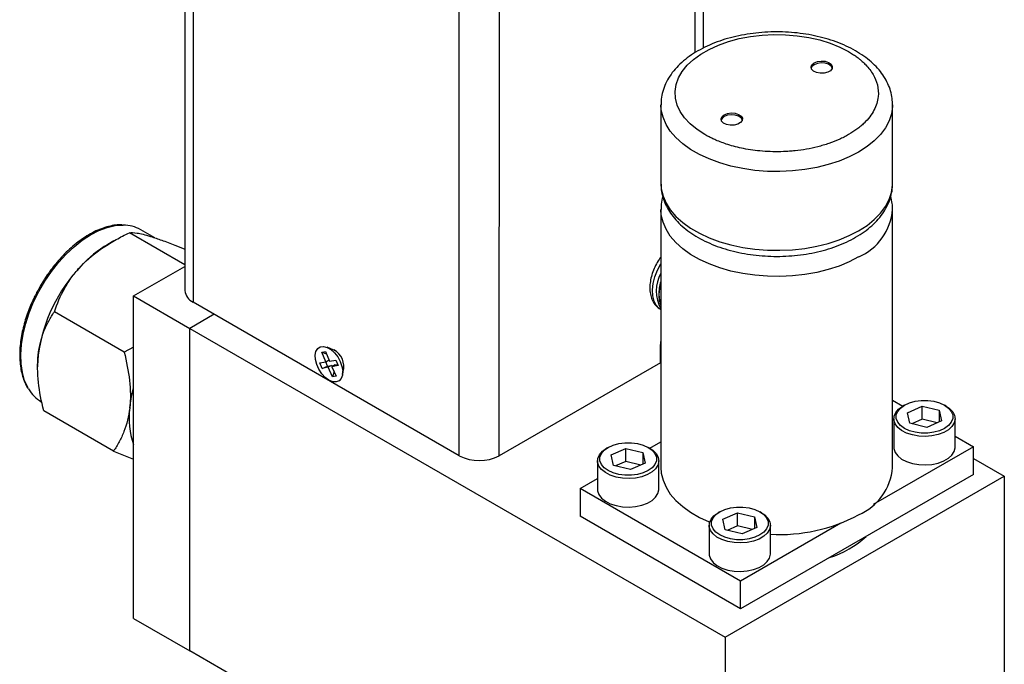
# Model space of a CAD drawing. Header units: inches. Extents: x 0.84 to 10.55, y 0.48 to 8.11.
# Tile 10 of 11: x 8.14 to 10.3, y 5.43 to 6.85. Entities that reach past the tile are written whole.
import ezdxf

# ---------------------------------------------------------------- set-up
doc = ezdxf.new("R2010")
doc.units = ezdxf.units.IN
doc.header["$MEASUREMENT"] = 0

msp = doc.modelspace()

# ---------------------------------------------------------------- linework, layer by layer
at = {"color": 7, "linetype": 'Continuous', "lineweight": 25}
for p, q in [((8.4993, 7.7533), (8.499, 6.2494)), ((9.6406, 6.7838), (9.6408, 7.6639)), ((9.5469, 6.6587), (9.5469, 6.4852)), ((10.0569, 6.4852), (10.0569, 6.6587)), ((9.5469, 6.4852), (9.5469, 6.4839)), ((9.5469, 6.4275), (9.5469, 5.8595)), ((10.0569, 5.8595), (10.0569, 6.4275)), ((8.499, 6.3062), (8.3767, 6.3767)), ((8.4325, 6.3656), (8.4016, 6.3834)), ((8.3422, 6.3586), (8.3293, 6.3511)), ((8.3859, 6.2375), (8.499, 6.3028)), ((8.3859, 6.2375), (8.5096, 6.1661)), ((8.3859, 5.5275), (8.3859, 6.2375)), ((9.1028, 5.8857), (8.5173, 6.2239)), ((8.3653, 6.114), (8.2117, 6.2027)), ((9.5461, 6.208), (9.5469, 6.2076)), ((9.5468, 6.2153), (9.5469, 6.2152)), ((8.5635, 6.1972), (8.5096, 6.1661)), ((8.5096, 6.1661), (9.688, 5.4858)), ((8.5096, 5.4561), (8.5096, 6.1661)), ((8.3859, 6.1251), (8.3653, 6.114)), ((8.8005, 6.1137), (8.8085, 6.1151)), ((8.8095, 6.0926), (8.8005, 6.1137)), ((8.8005, 6.1137), (8.8107, 6.11)), ((8.8085, 6.1151), (8.8175, 6.0941)), ((8.8298, 6.117), (8.8118, 6.1245)), ((8.8276, 6.1185), (8.827, 6.1182)), ((9.5457, 6.0904), (9.5458, 6.1266)), ((8.7958, 6.0902), (8.8095, 6.0926)), ((8.8132, 6.083), (8.8091, 6.0926)), ((8.8095, 6.0926), (8.8164, 6.0966)), ((8.8175, 6.0941), (8.8313, 6.0965)), ((8.8313, 6.0965), (8.8365, 6.0842)), ((8.1747, 6.0832), (8.1747, 6.0815)), ((8.801, 6.078), (8.7958, 6.0902)), ((8.801, 6.078), (8.8132, 6.083)), ((8.8147, 6.0804), (8.801, 6.078)), ((8.8132, 6.083), (8.8218, 6.0845)), ((8.8218, 6.0845), (8.8147, 6.0804)), ((8.8237, 6.0593), (8.8147, 6.0804)), ((8.8218, 6.0845), (8.8229, 6.0819)), ((8.8298, 6.0859), (8.8227, 6.0818)), ((8.8365, 6.0842), (8.8227, 6.0818)), ((8.8227, 6.0818), (8.8317, 6.0607)), ((8.8273, 6.071), (8.8237, 6.0593)), ((8.8298, 6.0859), (8.8354, 6.0869)), ((8.8462, 6.0649), (8.8488, 6.0842)), ((8.8484, 6.0812), (8.849, 6.0815)), ((9.5457, 6.0904), (9.1911, 5.8857)), ((8.8317, 6.0607), (8.8237, 6.0593)), ((10.0569, 6.0083), (10.0798, 5.9951)), ((8.3419, 5.896), (8.1882, 5.9847)), ((10.083, 5.9969), (10.0794, 5.9949)), ((10.0895, 5.9804), (10.1218, 5.9947)), ((10.1218, 5.9947), (10.1594, 5.9857)), ((10.1218, 5.9659), (10.1218, 5.9947)), ((10.1594, 5.9857), (10.1648, 5.9624)), ((10.1594, 5.9857), (10.1594, 5.9601)), ((10.1749, 5.9949), (10.1714, 5.9969)), ((10.0597, 5.9673), (10.0597, 5.9044)), ((10.0949, 5.9571), (10.0895, 5.9804)), ((10.1218, 5.9659), (10.0995, 5.956)), ((10.1549, 5.958), (10.1218, 5.9659)), ((10.1648, 5.9624), (10.1325, 5.9481)), ((10.1947, 5.9044), (10.1947, 5.9673)), ((10.1325, 5.9481), (10.0949, 5.9571)), ((10.1947, 5.9287), (10.235, 5.9055)), ((8.3419, 5.896), (8.3859, 5.8783)), ((9.4306, 5.904), (9.4271, 5.902)), ((9.4372, 5.8875), (9.4695, 5.9018)), ((9.4695, 5.9018), (9.5071, 5.8928)), ((9.4695, 5.873), (9.4695, 5.9018)), ((9.5226, 5.902), (9.519, 5.904)), ((9.5222, 5.9022), (9.5469, 5.9164)), ((10.235, 5.9055), (10.0142, 5.778)), ((10.235, 5.8442), (10.235, 5.9055)), ((9.4073, 5.8744), (9.4073, 5.8116)), ((9.4426, 5.8642), (9.4372, 5.8875)), ((9.5071, 5.8928), (9.5125, 5.8695)), ((9.5071, 5.8928), (9.5071, 5.8672)), ((9.5423, 5.8116), (9.5423, 5.8744)), ((10.235, 5.8799), (10.3029, 5.8407)), ((9.4802, 5.8552), (9.4426, 5.8642)), ((9.4695, 5.873), (9.4471, 5.8631)), ((9.5025, 5.8652), (9.4695, 5.873)), ((9.5125, 5.8695), (9.4802, 5.8552)), ((9.3688, 5.8136), (9.4073, 5.8359)), ((9.688, 5.4858), (10.3029, 5.8407)), ((10.235, 5.8442), (9.7223, 5.5483)), ((10.3029, 5.8407), (10.3029, 5.3038)), ((9.3688, 5.8136), (9.3688, 5.7524)), ((9.7223, 5.6095), (9.3688, 5.8136)), ((9.7223, 5.5483), (9.3688, 5.7524)), ((9.6764, 5.7622), (9.6728, 5.7601)), ((9.683, 5.7457), (9.7152, 5.76)), ((9.6883, 5.7224), (9.683, 5.7457)), ((9.7152, 5.76), (9.7528, 5.751)), ((9.7152, 5.7312), (9.7152, 5.76)), ((9.7528, 5.751), (9.7582, 5.7277)), ((9.7528, 5.751), (9.7528, 5.7253)), ((9.7683, 5.7601), (9.7648, 5.7622)), ((9.6531, 5.7326), (9.6531, 5.6697)), ((9.7152, 5.7312), (9.6929, 5.7213)), ((9.7483, 5.7233), (9.7152, 5.7312)), ((9.9431, 5.737), (9.7223, 5.6095)), ((9.7582, 5.7277), (9.7259, 5.7134)), ((9.7881, 5.6697), (9.7881, 5.7326)), ((9.7259, 5.7134), (9.6883, 5.7224)), ((9.7223, 5.5483), (9.7223, 5.6095)), ((8.3859, 5.5275), (8.5096, 5.4561)), ((9.688, 5.4858), (9.688, 4.7758)), ((9.688, 4.7758), (8.5096, 5.4561))]:
    msp.add_line(p, q, dxfattribs=at)
at = {"color": 1, "linetype": 'Continuous', "lineweight": 25}
for p, q in [((8.5176, 7.7371), (8.5173, 6.2239)), ((9.6223, 6.7736), (9.6225, 7.6477)), ((9.1028, 5.8857), (9.1031, 7.3991)), ((9.1911, 5.8857), (9.1915, 7.3991))]:
    msp.add_line(p, q, dxfattribs=at)
at = {"color": 7, "linetype": 'Continuous', "lineweight": 25, "flags": 128}
for points in [[(9.6437, 6.5929), (9.6264, 6.6041), (9.6114, 6.6164), (9.5991, 6.6297), (9.5895, 6.6436), (9.5828, 6.6581), (9.579, 6.673), (9.5782, 6.688), (9.5805, 6.703), (9.5858, 6.7177), (9.5939, 6.7319), (9.6049, 6.7455), (9.6186, 6.7583), (9.6347, 6.7701), (9.6531, 6.7807), (9.6735, 6.7901), (9.6957, 6.7979), (9.7193, 6.8043), (9.744, 6.809), (9.7695, 6.812), (9.7954, 6.8134), (9.8214, 6.8129), (9.8471, 6.8107), (9.8723, 6.8069), (9.8964, 6.8013), (9.9193, 6.7942), (9.9407, 6.7856), (9.9601, 6.7756)], [(9.8843, 6.751), (9.8914, 6.7538), (9.8998, 6.7549), (9.9083, 6.7543), (9.9159, 6.7518), (9.9214, 6.748), (9.9242, 6.7433), (9.9238, 6.7383), (9.9203, 6.7337), (9.9142, 6.7302), (9.9063, 6.7282), (9.8976, 6.728), (9.8894, 6.7295), (9.8828, 6.7327), (9.8786, 6.7371), (9.8774, 6.742), (9.8794, 6.7469), (9.8843, 6.751)], [(9.8843, 6.7469), (9.8794, 6.7428), (9.8776, 6.7394)], [(9.9241, 6.7394), (9.9214, 6.7439), (9.9159, 6.7477), (9.9083, 6.7502), (9.8998, 6.7509), (9.8914, 6.7497), (9.8843, 6.7469)], [(9.6863, 6.6367), (9.6934, 6.6395), (9.7018, 6.6406), (9.7104, 6.64), (9.7179, 6.6375), (9.7234, 6.6337), (9.7262, 6.629), (9.7258, 6.624), (9.7223, 6.6194), (9.7162, 6.6159), (9.7083, 6.6139), (9.6996, 6.6137), (9.6915, 6.6152), (9.6848, 6.6184), (9.6806, 6.6228), (9.6794, 6.6277), (9.6814, 6.6326), (9.6863, 6.6367)], [(9.7261, 6.6251), (9.7234, 6.6296), (9.7179, 6.6335), (9.7104, 6.6359), (9.7018, 6.6366), (9.6934, 6.6354), (9.6863, 6.6326)], [(9.6863, 6.6326), (9.6814, 6.6285), (9.6797, 6.6251)], [(9.5458, 6.1266), (9.5468, 6.1366), (9.5469, 6.1369)], [(8.8161, 6.0521), (8.8079, 6.0582), (8.8003, 6.0663), (8.7939, 6.0761), (8.7891, 6.0867), (8.7864, 6.0973), (8.7858, 6.1071), (8.7875, 6.1155), (8.7913, 6.1218), (8.7969, 6.1255), (8.804, 6.1264), (8.812, 6.1244), (8.8203, 6.1196), (8.8282, 6.1124), (8.8353, 6.1034), (8.841, 6.0931), (8.8448, 6.0824), (8.8465, 6.0721), (8.8459, 6.0629), (8.8431, 6.0555), (8.8383, 6.0504), (8.8319, 6.0481), (8.8243, 6.0487), (8.8161, 6.0521)], [(8.8176, 6.1221), (8.8198, 6.1218), (8.8267, 6.1191)], [(8.176, 6.1075), (8.1747, 6.0834), (8.1747, 6.0832)], [(8.3775, 5.9912), (8.3815, 6.0164), (8.3859, 6.0349)], [(10.083, 5.9969), (10.0939, 6.0019), (10.1065, 6.0055), (10.1202, 6.0073), (10.1342, 6.0073), (10.1478, 6.0055), (10.1604, 6.0019), (10.1713, 5.9969), (10.1801, 5.9906), (10.1861, 5.9833), (10.1893, 5.9754), (10.1893, 5.9674), (10.1861, 5.9595), (10.1801, 5.9522), (10.1713, 5.9459), (10.1604, 5.9408), (10.1478, 5.9373), (10.1342, 5.9355), (10.1202, 5.9355), (10.1065, 5.9373), (10.0939, 5.9408), (10.083, 5.9459), (10.0742, 5.9522), (10.0682, 5.9595), (10.065, 5.9674), (10.065, 5.9754), (10.0682, 5.9833), (10.0742, 5.9906), (10.083, 5.9969)], [(10.1749, 5.9949), (10.182, 5.99), (10.1892, 5.9827), (10.1934, 5.9747), (10.1946, 5.9663), (10.1927, 5.9579), (10.1876, 5.95), (10.1798, 5.9429), (10.1694, 5.9369), (10.1571, 5.9324), (10.1434, 5.9295), (10.129, 5.9284), (10.1144, 5.929), (10.1005, 5.9315), (10.0878, 5.9357), (10.0769, 5.9413), (10.0684, 5.9481), (10.0626, 5.9559), (10.0599, 5.9642), (10.0603, 5.9726), (10.0638, 5.9808), (10.0703, 5.9883), (10.0794, 5.9949), (10.0794, 5.9949)], [(9.5226, 5.902), (9.5297, 5.8972), (9.5369, 5.8898), (9.5411, 5.8818), (9.5423, 5.8734), (9.5404, 5.865), (9.5353, 5.8571), (9.5275, 5.85), (9.5171, 5.8441), (9.5048, 5.8395), (9.4911, 5.8366), (9.4767, 5.8355), (9.4621, 5.8362), (9.4482, 5.8387), (9.4355, 5.8428), (9.4246, 5.8484), (9.4161, 5.8553), (9.4103, 5.863), (9.4076, 5.8713), (9.408, 5.8797), (9.4115, 5.8879), (9.418, 5.8954), (9.4271, 5.902), (9.4271, 5.902)], [(9.4307, 5.904), (9.4416, 5.9091), (9.4542, 5.9126), (9.4678, 5.9144), (9.4818, 5.9144), (9.4955, 5.9126), (9.5081, 5.9091), (9.519, 5.904), (9.5278, 5.8977), (9.5338, 5.8904), (9.537, 5.8826), (9.537, 5.8745), (9.5338, 5.8666), (9.5278, 5.8593), (9.519, 5.853), (9.5081, 5.848), (9.4955, 5.8445), (9.4818, 5.8427), (9.4678, 5.8427), (9.4542, 5.8445), (9.4416, 5.848), (9.4307, 5.853), (9.4219, 5.8593), (9.4159, 5.8666), (9.4127, 5.8745), (9.4127, 5.8826), (9.4159, 5.8904), (9.4219, 5.8977), (9.4307, 5.904)], [(10.0597, 5.9044), (10.0599, 5.9013), (10.0626, 5.893), (10.0684, 5.8853), (10.0769, 5.8784), (10.0878, 5.8728), (10.1005, 5.8686), (10.1144, 5.8662), (10.129, 5.8655), (10.1434, 5.8666), (10.1571, 5.8695), (10.1694, 5.8741), (10.1798, 5.88), (10.1876, 5.8871), (10.1927, 5.895), (10.1946, 5.9034), (10.1947, 5.9044)], [(9.5469, 5.8595), (9.5477, 5.8476), (9.5515, 5.8318), (9.5581, 5.8163), (9.5676, 5.8014), (9.5799, 5.7871), (9.5948, 5.7737), (9.6121, 5.7612), (9.6316, 5.75), (9.6531, 5.74), (9.6542, 5.7396)], [(9.4073, 5.8116), (9.4076, 5.8084), (9.4103, 5.8001), (9.4161, 5.7924), (9.4246, 5.7856), (9.4355, 5.7799), (9.4482, 5.7758), (9.4621, 5.7733), (9.4767, 5.7726), (9.4911, 5.7738), (9.5048, 5.7767), (9.5171, 5.7812), (9.5275, 5.7872), (9.5353, 5.7943), (9.5404, 5.8022), (9.5423, 5.8105), (9.5423, 5.8116)], [(9.6764, 5.7622), (9.6873, 5.7672), (9.6999, 5.7707), (9.7136, 5.7725), (9.7276, 5.7725), (9.7412, 5.7707), (9.7538, 5.7672), (9.7648, 5.7622), (9.7735, 5.7559), (9.7796, 5.7486), (9.7827, 5.7407), (9.7827, 5.7326), (9.7796, 5.7248), (9.7735, 5.7175), (9.7648, 5.7112), (9.7538, 5.7061), (9.7412, 5.7026), (9.7276, 5.7008), (9.7136, 5.7008), (9.6999, 5.7026), (9.6873, 5.7061), (9.6764, 5.7112), (9.6676, 5.7175), (9.6616, 5.7248), (9.6585, 5.7326), (9.6585, 5.7407), (9.6616, 5.7486), (9.6676, 5.7559), (9.6764, 5.7622)], [(9.7683, 5.7601), (9.7754, 5.7553), (9.7826, 5.748), (9.7869, 5.7399), (9.788, 5.7315), (9.7861, 5.7232), (9.781, 5.7153), (9.7732, 5.7082), (9.7629, 5.7022), (9.7506, 5.6977), (9.7369, 5.6948), (9.7224, 5.6936), (9.7078, 5.6943), (9.6939, 5.6968), (9.6812, 5.7009), (9.6703, 5.7066), (9.6618, 5.7134), (9.656, 5.7212), (9.6533, 5.7294), (9.6537, 5.7379), (9.6572, 5.746), (9.6637, 5.7536), (9.6728, 5.7602), (9.6728, 5.7602)], [(9.6531, 5.6697), (9.6533, 5.6666), (9.656, 5.6583), (9.6618, 5.6505), (9.6703, 5.6437), (9.6812, 5.6381), (9.6939, 5.6339), (9.7078, 5.6315), (9.7224, 5.6308), (9.7369, 5.6319), (9.7506, 5.6348), (9.7629, 5.6394), (9.7732, 5.6453), (9.781, 5.6524), (9.7861, 5.6603), (9.788, 5.6687), (9.7881, 5.6697)]]:
    msp.add_lwpolyline(points, dxfattribs=at)
at = {"color": 1, "linetype": 'Continuous', "lineweight": 25, "flags": 128}
for points in [[(10.0569, 6.6585), (10.0568, 6.6547), (10.0546, 6.6389), (10.0493, 6.6232), (10.0412, 6.608), (10.0303, 6.5933), (10.0167, 6.5794), (10.0006, 6.5665), (9.9822, 6.5546), (9.9616, 6.544), (9.9392, 6.5347), (9.9152, 6.5268), (9.8898, 6.5205), (9.8634, 6.5159), (9.8363, 6.5129), (9.8088, 6.5116), (9.7812, 6.512), (9.7538, 6.5142), (9.727, 6.518), (9.7011, 6.5235), (9.6764, 6.5306), (9.6531, 6.5392), (9.6316, 6.5492), (9.6121, 6.5604), (9.5948, 6.5728), (9.5799, 6.5863), (9.5676, 6.6006), (9.5581, 6.6155), (9.5515, 6.631), (9.5477, 6.6468), (9.5469, 6.6584)], [(9.5469, 6.4839), (9.5477, 6.4733), (9.5515, 6.4575), (9.5581, 6.442), (9.5676, 6.427), (9.5799, 6.4128), (9.5948, 6.3993), (9.6121, 6.3869), (9.6316, 6.3756), (9.6531, 6.3657), (9.6764, 6.3571), (9.7011, 6.35), (9.727, 6.3445), (9.7538, 6.3406), (9.7812, 6.3385), (9.8088, 6.3381), (9.8363, 6.3394), (9.8634, 6.3424), (9.8898, 6.347), (9.9152, 6.3533), (9.9392, 6.3612), (9.9616, 6.3705), (9.9822, 6.3811), (10.0006, 6.393), (10.0167, 6.4059), (10.0303, 6.4198), (10.0412, 6.4344), (10.0493, 6.4497), (10.0546, 6.4653), (10.0568, 6.4812), (10.0569, 6.4852)], [(9.9822, 6.3235), (9.9616, 6.3128), (9.9392, 6.3035), (9.9152, 6.2957), (9.8898, 6.2894), (9.8634, 6.2847), (9.8363, 6.2817), (9.8088, 6.2804), (9.7812, 6.2808), (9.7538, 6.283), (9.727, 6.2868), (9.7011, 6.2923), (9.6764, 6.2994), (9.6531, 6.308), (9.6316, 6.318), (9.6121, 6.3292), (9.5948, 6.3417), (9.5799, 6.3551), (9.5676, 6.3694), (9.5581, 6.3843), (9.5515, 6.3998), (9.5477, 6.4156), (9.5469, 6.4277)], [(8.1546, 6.0329), (8.153, 6.0357), (8.146, 6.0513), (8.1411, 6.0688), (8.1382, 6.0881), (8.1376, 6.1088), (8.1391, 6.1308), (8.1427, 6.1536), (8.1485, 6.1771), (8.1563, 6.2007), (8.166, 6.2243), (8.1774, 6.2474), (8.1905, 6.2698), (8.205, 6.2911), (8.2207, 6.3111), (8.2374, 6.3294), (8.2549, 6.3458), (8.2729, 6.3601), (8.2912, 6.372), (8.3095, 6.3815), (8.3276, 6.3883), (8.3451, 6.3924), (8.3619, 6.3937), (8.3634, 6.3936)], [(9.5461, 6.208), (9.5432, 6.21), (9.5365, 6.217), (9.5317, 6.2264), (9.5289, 6.2378), (9.5284, 6.2508), (9.53, 6.2649), (9.5338, 6.2797), (9.5396, 6.2946), (9.5469, 6.3086)]]:
    msp.add_lwpolyline(points, dxfattribs=at)
at = {"color": 1, "linetype": 'Continuous', "lineweight": 25}
msp.add_arc((9.9315, 6.4386), 0.1259, 293.7759, 355.2397, dxfattribs=at)
at = {"color": 7, "linetype": 'Continuous', "lineweight": 25}
for centre, radius, start, end in [((8.3628, 6.315), 0.0787, 60.4621, 89.5745), ((8.4653, 6.1222), 0.2663, 120.7, 137.0752), ((8.526, 6.0598), 0.3533, 136.3861, 172.2473), ((9.6159, 6.2487), 0.0794, 150.3886, 209.6114), ((9.6203, 6.2406), 0.0777, 160.8564, 199.0387), ((8.5289, 6.2516), 0.03, 184.0459, 247.2444), ((8.8079, 6.0828), 0.0409, 343.0951, 62.5295), ((8.2231, 6.0727), 0.0792, 210.1624, 239.4661), ((8.5463, 5.9677), 0.1704, 172.093, 199.7271), ((9.147, 5.971), 0.096, 242.5944, 297.3884), ((9.9313, 5.8708), 0.1261, 293.8101, 354.8697), ((9.8071, 6.0871), 0.375, 267.0913, 297.8314), ((9.8496, 5.8737), 0.2232, 287.9408, 312.0539)]:
    msp.add_arc(centre, radius, start, end, dxfattribs=at)
for points, knots in [([(10.0567, 6.6584), (10.0566, 6.6631), (10.0564, 6.6734), (10.0529, 6.6891), (10.0469, 6.7052), (10.0383, 6.7208), (10.0273, 6.7357), (10.0138, 6.7498), (9.998, 6.7629), (9.98, 6.775), (9.9601, 6.7858), (9.9385, 6.7952), (9.9155, 6.8031), (9.8914, 6.8095), (9.8664, 6.8144), (9.8407, 6.8176), (9.8146, 6.8192), (9.7885, 6.8192), (9.7625, 6.8176), (9.7368, 6.8143), (9.7118, 6.8094), (9.6877, 6.803), (9.6647, 6.795), (9.643, 6.7855), (9.623, 6.7745), (9.6047, 6.7622), (9.5885, 6.7485), (9.5747, 6.7336), (9.5635, 6.7177), (9.555, 6.7011), (9.5495, 6.684), (9.5469, 6.6697), (9.5471, 6.6612), (9.5472, 6.6584)], [0, 0, 0, 0, 0.025459, 0.05588, 0.086443, 0.117464, 0.149154, 0.181572, 0.214626, 0.248123, 0.281854, 0.315643, 0.349387, 0.383053, 0.416641, 0.450164, 0.483647, 0.517113, 0.550592, 0.584101, 0.617671, 0.651329, 0.685102, 0.719009, 0.753056, 0.787215, 0.821377, 0.855343, 0.888859, 0.921671, 0.953648, 0.984848, 1, 1, 1, 1]), ([(9.9601, 6.7756), (9.9616, 6.7747), (9.9646, 6.773), (9.9688, 6.7703), (9.973, 6.7675), (9.977, 6.7647), (9.9807, 6.7619), (9.9851, 6.7585), (9.991, 6.7534), (10.0024, 6.7424), (10.0153, 6.7253), (10.025, 6.7017), (10.0269, 6.675), (10.0194, 6.6512), (10.0071, 6.6319), (9.9966, 6.6203), (9.9868, 6.6114), (9.9759, 6.6027), (9.9636, 6.5947), (9.9501, 6.5873), (9.9358, 6.5805), (9.9205, 6.5745), (9.9045, 6.5694), (9.8883, 6.5649), (9.8677, 6.5605), (9.8465, 6.5575), (9.8297, 6.556), (9.8057, 6.5547), (9.7714, 6.5554), (9.7299, 6.5612), (9.6956, 6.57), (9.6746, 6.5778), (9.662, 6.5834), (9.6554, 6.5866), (9.6489, 6.59), (9.6451, 6.5921), (9.6437, 6.5929)], [0, 0, 0, 0, 0.009042, 0.018085, 0.027127, 0.03617, 0.045213, 0.052926, 0.067758, 0.090412, 0.147636, 0.20486, 0.26911, 0.343915, 0.382331, 0.420732, 0.440583, 0.460353, 0.499941, 0.519792, 0.539562, 0.579149, 0.598403, 0.617582, 0.655983, 0.692226, 0.710319, 0.728468, 0.795174, 0.856084, 0.909621, 0.954798, 0.962427, 0.977343, 0.991537, 1, 1, 1, 1]), ([(9.5472, 6.4836), (9.5473, 6.4795), (9.5475, 6.4699), (9.5509, 6.4548), (9.5569, 6.4387), (9.5655, 6.4232), (9.5765, 6.4083), (9.59, 6.3942), (9.6058, 6.381), (9.6237, 6.369), (9.6436, 6.3582), (9.6652, 6.3487), (9.6882, 6.3408), (9.7124, 6.3344), (9.7374, 6.3296), (9.7631, 6.3263), (9.7891, 6.3247), (9.8153, 6.3247), (9.8413, 6.3264), (9.867, 6.3297), (9.892, 6.3345), (9.9161, 6.341), (9.9391, 6.349), (9.9607, 6.3585), (9.9808, 6.3694), (9.9991, 6.3818), (10.0152, 6.3955), (10.0291, 6.4104), (10.0403, 6.4263), (10.0488, 6.4429), (10.0542, 6.4599), (10.0568, 6.4739), (10.0566, 6.482), (10.0565, 6.4845)], [0, 0, 0, 0, 0.022051, 0.052641, 0.083374, 0.114568, 0.146434, 0.179032, 0.21227, 0.245953, 0.279871, 0.313849, 0.34778, 0.381633, 0.415407, 0.449118, 0.482786, 0.516439, 0.550103, 0.583799, 0.617555, 0.6514, 0.685361, 0.719457, 0.753693, 0.788042, 0.822393, 0.856549, 0.89025, 0.923245, 0.9554, 0.986773, 1, 1, 1, 1]), ([(9.5509, 6.4565), (9.5505, 6.4553), (9.5483, 6.4484), (9.5469, 6.4386), (9.5472, 6.4302), (9.5472, 6.4277)], [0, 0, 0, 0, 0.133379, 0.741942, 1, 1, 1, 1]), ([(10.0566, 6.4284), (10.0566, 6.4326), (10.0565, 6.4423), (10.0542, 6.4517), (10.0529, 6.457)], [0, 0, 0, 0, 0.440623, 1, 1, 1, 1]), ([(8.3611, 6.3941), (8.3575, 6.3941), (8.3489, 6.3943), (8.3349, 6.3919), (8.3191, 6.3875), (8.3032, 6.381), (8.2873, 6.3726), (8.2715, 6.3624), (8.2561, 6.3506), (8.2413, 6.3375), (8.2274, 6.3234), (8.2149, 6.3091), (8.2045, 6.2959), (8.1956, 6.2834), (8.1876, 6.2714), (8.1825, 6.2628), (8.1801, 6.2587)], [0, 0, 0, 0, 0.059879, 0.141707, 0.22345, 0.304987, 0.386213, 0.466997, 0.547164, 0.626339, 0.703667, 0.776786, 0.841387, 0.890914, 0.947493, 1, 1, 1, 1]), ([(8.2703, 6.3035), (8.2848, 6.3188), (8.3013, 6.3323), (8.3284, 6.3505), (8.3378, 6.3562), (8.357, 6.3669), (8.3668, 6.372), (8.3767, 6.3767)], [0, 0, 0, 0, 0.5, 0.5, 0.75, 0.75, 1, 1, 1, 1]), ([(8.3767, 6.3767), (8.3808, 6.3773), (8.3862, 6.3772), (8.3975, 6.3754), (8.4018, 6.3746), (8.4117, 6.3721), (8.4173, 6.3705), (8.4236, 6.3686)], [0, 0, 0, 0, 0.5, 0.5, 0.75, 0.75, 1, 1, 1, 1]), ([(8.4236, 6.3686), (8.4315, 6.366), (8.4475, 6.3608), (8.4734, 6.351), (8.4916, 6.3436), (8.499, 6.3406)], [0, 0, 0, 0, 0.3663634, 0.7432935, 1, 1, 1, 1]), ([(9.5469, 6.3233), (9.5455, 6.3215), (9.5411, 6.3157), (9.535, 6.3047), (9.5289, 6.2909), (9.5247, 6.2766), (9.5225, 6.2624), (9.5224, 6.2485), (9.5248, 6.236), (9.5291, 6.2252), (9.5352, 6.2166), (9.5411, 6.2108), (9.5453, 6.2088), (9.5464, 6.2082)], [0, 0, 0, 0, 0.047917, 0.153496, 0.259358, 0.365894, 0.473702, 0.583231, 0.694041, 0.788688, 0.878969, 0.966724, 1, 1, 1, 1]), ([(8.2117, 6.2027), (8.2176, 6.2204), (8.2249, 6.2377), (8.2391, 6.2631), (8.2444, 6.2714), (8.2563, 6.2878), (8.263, 6.2958), (8.2703, 6.3035)], [0, 0, 0, 0, 0.5, 0.5, 0.75, 0.75, 1, 1, 1, 1]), ([(9.5469, 6.2707), (9.5463, 6.2691), (9.5442, 6.2626), (9.5424, 6.2512), (9.5419, 6.237), (9.5432, 6.2255), (9.5456, 6.2193), (9.5464, 6.2172)], [0, 0, 0, 0, 0.087212, 0.343263, 0.603011, 0.866297, 1, 1, 1, 1]), ([(8.1801, 6.2587), (8.1761, 6.2514), (8.1704, 6.2413), (8.1631, 6.2258), (8.1574, 6.2126), (8.1515, 6.1968), (8.1462, 6.1803), (8.1418, 6.1631), (8.1383, 6.1458), (8.1361, 6.1285), (8.1351, 6.1115), (8.1355, 6.095), (8.1372, 6.0792), (8.1403, 6.0642), (8.145, 6.0503), (8.1492, 6.0404), (8.1524, 6.0357), (8.1531, 6.0347)], [0, 0, 0, 0, 0.091201, 0.12793, 0.188714, 0.251437, 0.318321, 0.387657, 0.45877, 0.531137, 0.604416, 0.678391, 0.752949, 0.82805, 0.903744, 0.980187, 1, 1, 1, 1]), ([(8.176, 6.1075), (8.1781, 6.1266), (8.1825, 6.1439), (8.1918, 6.1676), (8.1954, 6.1751), (8.2031, 6.1894), (8.2073, 6.1962), (8.2117, 6.2027)], [0, 0, 0, 0, 0.5, 0.5, 0.75, 0.75, 1, 1, 1, 1]), ([(8.3653, 6.114), (8.3705, 6.0929), (8.3746, 6.072), (8.378, 6.0411), (8.3787, 6.031), (8.379, 6.0108), (8.3786, 6.0008), (8.3775, 5.9912)], [0, 0, 0, 0, 0.5, 0.5, 0.75, 0.75, 1, 1, 1, 1]), ([(8.1882, 5.9847), (8.183, 6.0058), (8.179, 6.0267), (8.1755, 6.0575), (8.1748, 6.0677), (8.1745, 6.0878), (8.175, 6.0979), (8.176, 6.1075)], [0, 0, 0, 0, 0.5, 0.5, 0.75, 0.75, 1, 1, 1, 1]), ([(8.3775, 5.9912), (8.3755, 5.972), (8.371, 5.9548), (8.3617, 5.9311), (8.3582, 5.9236), (8.3504, 5.9093), (8.3463, 5.9025), (8.3419, 5.896)], [0, 0, 0, 0, 0.5, 0.5, 0.75, 0.75, 1, 1, 1, 1])]:
    msp.add_open_spline(points, degree=3, knots=knots, dxfattribs=at)

doc.saveas('drawing.dxf')
